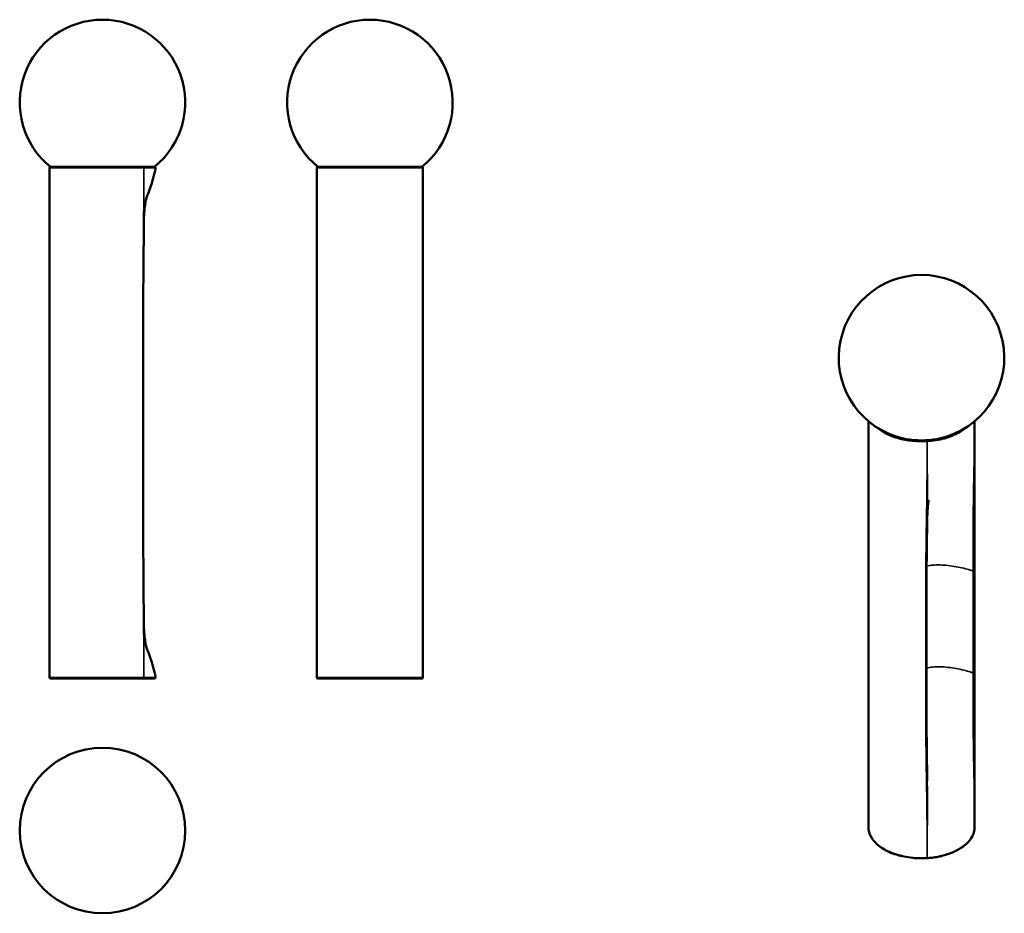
# Model space of a CAD drawing. Header units: millimetres. Extents: x 477 to 2844, y 118 to 2267.
import ezdxf

# ---------------------------------------------------------------- set-up
doc = ezdxf.new("R2010")
doc.units = ezdxf.units.MM
doc.header["$LTSCALE"] = 8
doc.layers.add('Visibile (ISO)', color=7, linetype='Continuous', lineweight=50)
doc.layers.add('Visibile sottile (ISO)', color=7, linetype='Continuous', lineweight=35)

msp = doc.modelspace()

# ---------------------------------------------------------------- linework, layer by layer
at = {"layer": 'Visibile (ISO)'}
for p, q in [((548.1, 684.5), (548.1, 1910.5)), ((550.1, 1912.5), (773.3, 1912.5)), ((801, 1912.5), (773.3, 1912.5)), ((1191, 684.5), (1191, 1910.5)), ((1193, 1912.5), (1444, 1912.5)), ((1446, 684.5), (1446, 1910.5)), ((773.2, 1147.5), (773.2, 1447.5)), ((2517.1, 324.5), (2517.1, 1300.9)), ((2772.1, 324.5), (2772.1, 1300.9)), ((2656.6, 630.3), (2656.6, 875.2)), ((773.3, 682.5), (550.1, 682.5)), ((773.3, 682.5), (801, 682.5)), ((1444, 682.5), (1193, 682.5))]:
    msp.add_line(p, q, dxfattribs=at)
msp.add_circle((675.6, 316.7), 199, dxfattribs=at)
for centre, radius, start, end in [((675.6, 2067.5), 199, 308.8405, 231.1595), ((1318.5, 2067.5), 199, 308.8405, 231.1595), ((550.1, 1910.5), 2, 90, 180), ((1193, 1910.5), 2, 90, 180), ((1444, 1910.5), 2, 0, 90), ((2644.6, 1453.7), 199, 282.7311, 257.2689), ((550.1, 684.5), 2, 180, 270), ((1193, 684.5), 2, 180, 270), ((1444, 684.5), 2, 270, 0)]:
    msp.add_arc(centre, radius, start, end, dxfattribs=at)
for centre, major_axis, ratio, start_param, end_param in [((2644.6, 1327.1), (-125, 0), 0.57735, 0.957826, 2.183766), ((2644.6, 1289), (-72.5, 0), 0.57735, 2.271788, 2.271833), ((2644.6, 1273.9), (45, 0), 0.57735, 5.020239, 5.020245), ((2644.6, 1289), (-72.5, 0), 0.57735, 1.760024, 1.760025), ((2654.6, 875.2), (2, 0), 0.57735, 0.000711, 0.000718), ((2654.6, 630.3), (2, 0), 0.57735, 0.0007, 0.000711), ((2658, 252.4), (0.12, -2), 0.087294, 0, 0.000321)]:
    msp.add_ellipse(centre, major_axis=major_axis, ratio=ratio, start_param=start_param, end_param=end_param, dxfattribs=at)
for points, knots in [([(803, 1910.4), (802.8, 1906.2), (801.9, 1902), (799.1, 1889.7), (796.7, 1881.7), (790, 1861), (785.4, 1848.4), (780.8, 1835.9)], [0, 0, 0, 0, 1.275165, 1.275165, 3.780389, 3.780389, 7.791011, 7.791011, 7.791011, 7.791011]), ([(801, 1912.5), (801.2, 1912.5), (801.3, 1912.5), (801.5, 1912.5), (801.6, 1912.5), (801.9, 1912.4), (802.1, 1912.2), (802.4, 1912), (802.6, 1911.8), (802.8, 1911.4), (802.9, 1911.2), (803, 1910.8), (803, 1910.6), (803, 1910.4)], [0, 0, 0, 0, 0.0340859, 0.0340859, 0.0672207, 0.0672207, 0.1310163, 0.1310163, 0.1985932, 0.1985932, 0.262209, 0.262209, 0.3255338, 0.3255338, 0.3255338, 0.3255338]), ([(781.4, 1838.3), (781.4, 1838.3), (781.3, 1838.1), (781.1, 1837.2), (780.9, 1836.5), (780.5, 1834.8), (780.2, 1833.8), (779.6, 1830.9), (779.2, 1828.9), (778.2, 1822.8), (777.5, 1818), (775.5, 1798.9), (775, 1782.7), (774.9, 1766.9)], [4.422693, 4.422693, 4.422693, 4.422693, 5.046991, 5.046991, 5.65976, 5.65976, 6.334899, 6.334899, 7.236287, 7.236287, 8.920336, 8.920336, 13.716308, 13.716308, 13.716308, 13.716308]), ([(774.9, 1767), (774.7, 1733.6), (774.4, 1700.3), (773.5, 1593.8), (773.2, 1520.7), (773.2, 1447.5)], [0, 0, 0, 0, 10.000065, 10.000065, 31.944763, 31.944763, 31.944763, 31.944763]), ([(773.2, 1147.5), (773.2, 1114.2), (773.2, 1080.9), (773.6, 974.4), (774.5, 901.3), (774.9, 828.1)], [0, 0, 0, 0, 10.000038, 10.000038, 31.943481, 31.943481, 31.943481, 31.943481]), ([(2661.8, 1110.1), (2661.8, 1110.1), (2661.8, 1110), (2661.8, 1109.8), (2661.7, 1109.4), (2661.5, 1108.5), (2661.5, 1108.1), (2661.3, 1106.9), (2661.1, 1106.1), (2660.8, 1104.2), (2660.7, 1103.2), (2660.4, 1101), (2660.3, 1099.7), (2659.9, 1096.7), (2659.7, 1094.9), (2659.3, 1090.2), (2659.1, 1087.4), (2658.7, 1079.5), (2658.5, 1074.5), (2658.3, 1069.1), (2658.3, 1068.7), (2658.3, 1068.3)], [28.059177, 28.059177, 28.059177, 28.059177, 28.31512, 28.31512, 28.769049, 28.769049, 29.022174, 29.022174, 29.380452, 29.380452, 29.705044, 29.705044, 30.085734, 30.085734, 30.626712, 30.626712, 31.496007, 31.496007, 33.090743, 33.090743, 33.22511, 33.22511, 33.22511, 33.22511]), ([(2658.3, 1065.8), (2657.8, 1038.6), (2657.4, 1011.4), (2656.8, 947.8), (2656.6, 911.5), (2656.6, 875.2)], [0, 0, 0, 0, 10.000021, 10.000021, 23.336051, 23.336051, 23.336051, 23.336051]), ([(774.9, 828.2), (775, 812.4), (775.5, 796.2), (777.5, 777), (778.2, 772.3), (779.2, 766.1), (779.6, 764.2), (780.2, 761.3), (780.5, 760.2), (780.9, 758.5), (781.1, 757.9), (781.3, 757), (781.4, 756.8), (781.4, 756.8)], [0, 0, 0, 0, 4.79606, 4.79606, 6.480595, 6.480595, 7.380508, 7.380508, 8.05617, 8.05617, 8.669853, 8.669853, 9.291885, 9.291885, 9.291885, 9.291885]), ([(774.9, 828.2), (775, 812.4), (775.5, 796.2), (777.5, 777), (778.2, 772.3), (779.2, 766.1), (779.6, 764.2), (780.2, 761.3), (780.5, 760.2), (780.7, 759.3), (780.7, 759.2), (780.8, 759.2)], [0, 0, 0, 0, 4.796035, 4.796035, 6.480559, 6.480559, 7.380466, 7.380466, 8.056125, 8.056125, 8.099089, 8.099089, 8.099089, 8.099089]), ([(780.8, 759.2), (785.4, 746.6), (790, 734), (796.7, 713.4), (799.1, 705.4), (801.9, 693.1), (802.8, 688.9), (803, 684.7)], [2.492439, 2.492439, 2.492439, 2.492439, 6.504726, 6.504726, 9.009475, 9.009475, 10.283569, 10.283569, 10.283569, 10.283569]), ([(803, 684.7), (803, 684.5), (803, 684.3), (802.9, 683.9), (802.8, 683.7), (802.6, 683.3), (802.5, 683.1), (802.1, 682.8), (801.9, 682.7), (801.6, 682.6), (801.5, 682.6), (801.3, 682.5), (801.2, 682.5), (801, 682.5)], [0, 0, 0, 0, 0.0603121, 0.0603121, 0.1239113, 0.1239113, 0.1914634, 0.1914634, 0.2554886, 0.2554886, 0.2899891, 0.2899891, 0.3255651, 0.3255651, 0.3255651, 0.3255651]), ([(2656.6, 630.3), (2656.6, 603.1), (2656.7, 575.9), (2657.2, 513.1), (2657.7, 477.6), (2658.3, 442)], [0, 0, 0, 0, 10.000038, 10.000038, 23.069885, 23.069885, 23.069885, 23.069885]), ([(2658.3, 441.5), (2658.3, 440), (2658.3, 438.5), (2658.4, 437.3), (2658.4, 437.1), (2658.4, 436.9), (2658.4, 436.9), (2658.4, 436.9), (2658.4, 436.9), (2658.4, 436.9)], [0, 0, 0, 0, 0.791428, 0.791428, 1.018248, 1.018248, 1.128098, 1.128098, 1.141714, 1.141714, 1.141714, 1.141714]), ([(2658.1, 250.4), (2644.6, 249.6), (2630.9, 250), (2604.3, 253.4), (2591.5, 256.3), (2568, 264.3), (2557.4, 269.5), (2539.4, 281.5), (2532.1, 288.4), (2521.6, 303.2), (2518.4, 311.1), (2517.2, 320.9), (2517.1, 322.7), (2517.1, 324.5)], [0.67828, 0.67828, 0.67828, 0.67828, 1.000256, 1.000256, 1.322299, 1.322299, 1.644751, 1.644751, 1.9673, 1.9673, 2.28623, 2.28623, 2.356194, 2.356194, 2.356194, 2.356194]), ([(2771.3, 316.4), (2770.2, 310.1), (2767.6, 303.9), (2760, 292.2), (2754.9, 286.6), (2742.6, 276.4), (2735.2, 271.7), (2718.7, 263.5), (2709.5, 260.1), (2690, 254.6), (2679.7, 252.6), (2665.5, 251), (2661.8, 250.7), (2658.1, 250.4)], [0, 0, 0, 0, 3.169899, 3.169899, 6.360428, 6.360428, 9.594488, 9.594488, 12.83659, 12.83659, 16.070596, 16.070596, 17.177086, 17.177086, 17.177086, 17.177086]), ([(2772.1, 324.5), (2772.1, 323.9), (2772.1, 323.4), (2772, 322.3), (2772, 321.8), (2771.9, 320.7), (2771.9, 320.1), (2771.8, 319.1), (2771.7, 318.5), (2771.5, 317.4), (2771.4, 316.9), (2771.3, 316.4)], [5.4977871, 5.4977871, 5.4977871, 5.4977871, 5.5192127, 5.5192127, 5.5406382, 5.5406382, 5.5620637, 5.5620637, 5.5834892, 5.5834892, 5.6049147, 5.6049147, 5.6049147, 5.6049147])]:
    msp.add_open_spline(points, degree=3, knots=knots, dxfattribs=at)
for points in [[(781.4, 1838.3), (781.4, 1838.3), (781.4, 1838.3), (781.4, 1838.3)], [(2658.3, 1065.8), (2658.3, 1066), (2658.3, 1066.2), (2658.3, 1066.3)], [(774.9, 830.6), (774.9, 830.5), (774.9, 830.3), (774.9, 830.1)], [(2658.3, 441.5), (2658.3, 441.7), (2658.3, 441.9), (2658.3, 442)]]:
    msp.add_open_spline(points, degree=3, dxfattribs=at)
at = {"layer": 'Visibile sottile (ISO)'}
for p, q in [((774.9, 1910.5), (548.1, 1910.5)), ((1446, 1910.5), (1191, 1910.5)), ((772.7, 1447.5), (773.2, 1447.5)), ((772.7, 1447.5), (772.7, 1147.5)), ((773.2, 1447.5), (773.2, 1447.5)), ((772.7, 1147.5), (773.2, 1147.5)), ((773.2, 1147.5), (773.2, 1147.5)), ((2655, 951.8), (2655, 951.8)), ((2768.6, 940.7), (2768.6, 695.7)), ((2771.7, 696.6), (2771.7, 941.6)), ((2654.8, 874.1), (2654.8, 629.1)), ((548.1, 684.5), (774.9, 684.5)), ((1191, 684.5), (1446, 684.5))]:
    msp.add_line(p, q, dxfattribs=at)
for centre, major_axis, ratio, start_param, end_param in [((773.3, 1910.5), (0, 2), 0.779037, 4.712389, 6.283185), ((2644.6, 1325.5), (127.5, 0), 0.57735, 3.692902, 4.81951), ((2644.6, 1327.1), (-125.5, 0), 0.57735, 0.839782, 1.677914), ((2658, 1253.5), (-0.12, 2), 0.087791, 4.094166, 5.664962), ((2769.7, 941.7), (2, 0), 0.57735, 4.137677, 6.203078), ((2654.6, 875.2), (2, 0), 0.57735, 4.792496, 6.283896), ((2769.7, 696.7), (2, 0), 0.57735, 4.137677, 6.203078), ((773.3, 684.5), (0, -2), 0.778653, 0, 1.570796), ((2654.6, 630.3), (2, 0), 0.57735, 4.792496, 6.283886), ((2644.6, 324.5), (-127.5, 0), 0.57735, 0, 1.677917), ((2769.4, 316.7), (1.97, -0.37), 0.811763, 0.006211, 0.150903), ((2644.6, 324.5), (127.5, 0), 0.57735, 6.176065, 6.283185), ((2658, 252.4), (0.12, -2), 0.087294, 0.000321, 0.952604)]:
    msp.add_ellipse(centre, major_axis=major_axis, ratio=ratio, start_param=start_param, end_param=end_param, dxfattribs=at)
for points, knots in [([(774.9, 1910.5), (774.9, 1899.5), (774.9, 1888.5), (774.8, 1877.5), (774.8, 1866.4), (774.8, 1855.4), (774.8, 1844.4), (774.7, 1822.3), (774.6, 1800.3), (774.5, 1778.2), (774.5, 1767.2), (774.4, 1756.2), (774.3, 1745.2), (774.2, 1734.2), (774.1, 1723.1), (774, 1712.1), (773.9, 1690.1), (773.7, 1668), (773.5, 1646), (773.3, 1623.9), (773.2, 1601.9), (773, 1579.8), (772.9, 1557.8), (772.8, 1535.7), (772.8, 1513.7), (772.7, 1491.6), (772.7, 1469.6), (772.7, 1447.5)], [-46.301594, -46.301594, -46.301594, -46.301594, -42.994337, -42.994337, -42.994337, -39.68708, -39.68708, -39.68708, -33.072567, -33.072567, -33.072567, -29.76531, -29.76531, -29.76531, -26.458053, -26.458053, -26.458053, -19.84354, -19.84354, -19.84354, -13.229027, -13.229027, -13.229027, -6.614513, -6.614513, -6.614513, 0, 0, 0, 0]), ([(774.9, 1767), (774.9, 1770.7), (775, 1796.5), (775, 1833.4), (774.9, 1877.5), (774.9, 1899.5), (774.9, 1910.5)], [31.94609, 31.94609, 31.94609, 31.94609, 33.072567, 39.68708, 42.994337, 46.301594, 46.301594, 46.301594, 46.301594]), ([(774.9, 1910.5), (779.4, 1910.5), (791.5, 1910.5), (801.2, 1910.4), (803, 1910.4), (803, 1910.4)], [0, 0, 0, 0, 2.111905, 6.371249, 8.509675, 8.509675, 8.509675, 8.509675]), ([(2658.2, 1252.3), (2665.3, 1252.7), (2686.6, 1255.1), (2713, 1262.3), (2729.6, 1270.4), (2739.8, 1276.3), (2746.3, 1280.8), (2751.8, 1285.6), (2753.3, 1287)], [0, 0, 0, 0, 2.111905, 6.371249, 8.509675, 8.509675, 10.6481, 11.46892, 11.46892, 11.46892, 11.46892]), ([(2771.4, 1300.3), (2771.4, 1297), (2771.3, 1284.8), (2771.3, 1254.5), (2771.1, 1218.3), (2770.6, 1182.2), (2769.8, 1146.3), (2769.1, 1101.8), (2768.8, 1048.3), (2768.6, 994.7), (2768.6, 958.7), (2768.6, 940.7)], [2.121196, 2.121196, 2.121196, 2.121196, 3.307257, 6.614513, 13.229027, 16.536283, 19.84354, 26.458053, 33.072567, 39.68708, 46.301594, 46.301594, 46.301594, 46.301594]), ([(2771.7, 941.6), (2771.7, 959.6), (2771.7, 977.6), (2771.7, 995.5), (2771.7, 1013.5), (2771.7, 1031.4), (2771.6, 1049.3), (2771.6, 1067.2), (2771.6, 1085), (2771.6, 1102.9), (2771.6, 1120.7), (2771.5, 1138.5), (2771.5, 1156.4), (2771.5, 1165.3), (2771.5, 1174.2), (2771.5, 1183.1), (2771.4, 1192.1), (2771.4, 1201), (2771.4, 1209.9), (2771.4, 1227.8), (2771.4, 1245.8), (2771.4, 1263.7), (2771.4, 1272.7), (2771.4, 1281.7), (2771.4, 1290.7), (2771.4, 1293.9), (2771.4, 1297.1), (2771.4, 1300.3)], [-46.301594, -46.301594, -46.301594, -46.301594, -39.68708, -39.68708, -39.68708, -33.072567, -33.072567, -33.072567, -26.458053, -26.458053, -26.458053, -19.84354, -19.84354, -19.84354, -16.536283, -16.536283, -16.536283, -13.229027, -13.229027, -13.229027, -6.614513, -6.614513, -6.614513, -3.307257, -3.307257, -3.307257, -2.125421, -2.125421, -2.125421, -2.125421]), ([(2727.4, 1272.7), (2724, 1271), (2709.4, 1264.4), (2685.9, 1257.9), (2665, 1255.5), (2658, 1255.1)], [-7.6975, -7.6975, -7.6975, -7.6975, -6.371249, -2.111905, 0, 0, 0, 0]), ([(2658.2, 1252.3), (2658.2, 1243.3), (2658.2, 1234.3), (2658.2, 1225.3), (2658.1, 1216.3), (2658.1, 1207.3), (2658, 1198.3), (2657.9, 1180.3), (2657.8, 1162.3), (2657.6, 1144.3), (2657.5, 1135.2), (2657.4, 1126.2), (2657.3, 1117.2), (2657.2, 1108.2), (2657, 1099.2), (2656.9, 1090.2), (2656.6, 1072.2), (2656.3, 1054.2), (2656, 1036.2), (2655.7, 1018.1), (2655.5, 1000.1), (2655.3, 982.1), (2655.1, 964.1), (2655, 946.1), (2654.9, 928.1), (2654.8, 910.1), (2654.8, 892.1), (2654.8, 874.1)], [-46.301594, -46.301594, -46.301594, -46.301594, -42.994337, -42.994337, -42.994337, -39.68708, -39.68708, -39.68708, -33.072567, -33.072567, -33.072567, -29.76531, -29.76531, -29.76531, -26.458053, -26.458053, -26.458053, -19.84354, -19.84354, -19.84354, -13.229027, -13.229027, -13.229027, -6.614513, -6.614513, -6.614513, 0, 0, 0, 0]), ([(2658.3, 1066.3), (2658.4, 1074.6), (2658.7, 1091.7), (2658.8, 1117.7), (2658.7, 1153.4), (2658.4, 1189.3), (2658.3, 1225.3), (2658.2, 1243.3), (2658.2, 1252.3)], [23.398111, 23.398111, 23.398111, 23.398111, 26.458053, 29.76531, 33.072567, 39.68708, 42.994337, 46.301594, 46.301594, 46.301594, 46.301594]), ([(772.7, 1147.5), (772.7, 1125.5), (772.7, 1103.4), (772.8, 1081.4), (772.8, 1059.3), (772.9, 1037.3), (773, 1015.2), (773.2, 993.2), (773.3, 971.2), (773.5, 949.1), (773.7, 927.1), (773.9, 905), (774, 883), (774.1, 871.9), (774.2, 860.9), (774.3, 849.9), (774.4, 838.9), (774.5, 827.8), (774.5, 816.8), (774.6, 794.8), (774.7, 772.7), (774.8, 750.7), (774.8, 739.7), (774.8, 728.6), (774.8, 717.6), (774.9, 706.6), (774.9, 695.6), (774.9, 684.5)], [-46.301595, -46.301595, -46.301595, -46.301595, -39.687081, -39.687081, -39.687081, -33.072568, -33.072568, -33.072568, -26.458054, -26.458054, -26.458054, -19.843541, -19.843541, -19.843541, -16.536284, -16.536284, -16.536284, -13.229027, -13.229027, -13.229027, -6.614514, -6.614514, -6.614514, -3.307257, -3.307257, -3.307257, 0, 0, 0, 0]), ([(2656.9, 952.4), (2661.3, 953.5), (2666.3, 954.4), (2671.6, 954.9), (2677.1, 955.4), (2683.1, 955.6), (2689.2, 955.4), (2695.4, 955.3), (2701.9, 954.8), (2708.4, 954.1), (2714.9, 953.3), (2721.4, 952.3), (2727.8, 951.2), (2734.1, 950), (2740.3, 948.7), (2746, 947.3), (2751.7, 946), (2756.8, 944.5), (2761.2, 943.2), (2764.1, 942.3), (2766.6, 941.4), (2768.6, 940.7)], [0.5640952, 0.5640952, 0.5640952, 0.5640952, 0.6250011, 0.6250011, 0.6250011, 0.6875016, 0.6875016, 0.6875016, 0.7500021, 0.7500021, 0.7500021, 0.8125027, 0.8125027, 0.8125027, 0.8750032, 0.8750032, 0.8750032, 0.937502, 0.937502, 0.937502, 0.9787408, 0.9787408, 0.9787408, 0.9787408]), ([(774.9, 684.5), (774.9, 695.6), (774.9, 717.6), (775, 761.7), (775, 798.5), (774.9, 824.4), (774.9, 828.1)], [0, 0, 0, 0, 3.307257, 6.614514, 13.229027, 14.35691, 14.35691, 14.35691, 14.35691]), ([(2768.6, 695.7), (2766.6, 696.5), (2764.1, 697.3), (2761.2, 698.2), (2756.8, 699.6), (2751.7, 701), (2746, 702.4), (2740.3, 703.8), (2734.1, 705.1), (2727.8, 706.2), (2721.4, 707.4), (2714.9, 708.4), (2708.4, 709.1), (2701.9, 709.8), (2695.4, 710.3), (2689.2, 710.5), (2683.1, 710.6), (2677.1, 710.5), (2671.6, 709.9), (2666.2, 709.4), (2661.1, 708.6), (2656.6, 707.3)], [-0.9787408, -0.9787408, -0.9787408, -0.9787408, -0.9375023, -0.9375023, -0.9375023, -0.8750035, -0.8750035, -0.8750035, -0.8125029, -0.8125029, -0.8125029, -0.7500023, -0.7500023, -0.7500023, -0.6875017, -0.6875017, -0.6875017, -0.6250012, -0.6250012, -0.6250012, -0.5629948, -0.5629948, -0.5629948, -0.5629948]), ([(2768.6, 695.7), (2768.6, 677.7), (2768.6, 641.7), (2768.8, 587.4), (2769.1, 532.9), (2769.8, 487.4), (2770.6, 451.3), (2771.1, 415.4), (2771.3, 379.5), (2771.4, 343.6), (2771.4, 325.6), (2771.4, 316.6)], [0, 0, 0, 0, 6.614513, 13.229027, 19.84354, 26.458053, 29.76531, 33.072567, 39.68708, 42.994337, 46.301594, 46.301594, 46.301594, 46.301594]), ([(2771.4, 316.6), (2771.4, 325.6), (2771.4, 334.6), (2771.4, 343.6), (2771.4, 352.7), (2771.4, 361.7), (2771.4, 370.7), (2771.4, 388.8), (2771.4, 406.8), (2771.4, 424.9), (2771.4, 434), (2771.4, 443.1), (2771.5, 452.1), (2771.5, 461.2), (2771.5, 470.3), (2771.5, 479.4), (2771.5, 497.6), (2771.6, 515.7), (2771.6, 533.9), (2771.6, 552), (2771.6, 570.2), (2771.6, 588.3), (2771.7, 606.4), (2771.7, 624.5), (2771.7, 642.5), (2771.7, 660.6), (2771.7, 678.6), (2771.7, 696.6)], [-46.301594, -46.301594, -46.301594, -46.301594, -42.994337, -42.994337, -42.994337, -39.68708, -39.68708, -39.68708, -33.072567, -33.072567, -33.072567, -29.76531, -29.76531, -29.76531, -26.458053, -26.458053, -26.458053, -19.84354, -19.84354, -19.84354, -13.229027, -13.229027, -13.229027, -6.614513, -6.614513, -6.614513, 0, 0, 0, 0]), ([(803, 684.7), (803, 684.7), (801.2, 684.7), (791.5, 684.6), (779.4, 684.5), (774.9, 684.5)], [8.509692, 8.509692, 8.509692, 8.509692, 10.6481, 14.907536, 17.019441, 17.019441, 17.019441, 17.019441]), ([(2654.8, 629.1), (2654.8, 611.1), (2654.8, 593.1), (2654.9, 575.1), (2655, 557.1), (2655.1, 539.1), (2655.3, 521.1), (2655.5, 503.1), (2655.7, 485.2), (2656, 467.2), (2656.3, 449.2), (2656.6, 431.2), (2656.9, 413.2), (2657, 404.2), (2657.2, 395.2), (2657.3, 386.2), (2657.4, 377.2), (2657.5, 368.3), (2657.6, 359.3), (2657.8, 341.3), (2657.9, 323.3), (2658, 305.3), (2658.1, 296.3), (2658.1, 287.3), (2658.2, 278.3), (2658.2, 269.3), (2658.2, 260.3), (2658.2, 251.3)], [-46.301595, -46.301595, -46.301595, -46.301595, -39.687081, -39.687081, -39.687081, -33.072568, -33.072568, -33.072568, -26.458054, -26.458054, -26.458054, -19.843541, -19.843541, -19.843541, -16.536284, -16.536284, -16.536284, -13.229027, -13.229027, -13.229027, -6.614514, -6.614514, -6.614514, -3.307257, -3.307257, -3.307257, 0, 0, 0, 0]), ([(2658.2, 251.3), (2658.2, 260.3), (2658.3, 278.3), (2658.4, 314.3), (2658.7, 350.4), (2658.8, 386.7), (2658.7, 414.2), (2658.4, 432.4), (2658.3, 441.5)], [0, 0, 0, 0, 3.307257, 6.614514, 13.229027, 16.536284, 19.843541, 23.169624, 23.169624, 23.169624, 23.169624]), ([(2771.4, 316.6), (2770.6, 312.5), (2766.5, 300.2), (2753.8, 285.1), (2739.8, 275.5), (2729.6, 269.6), (2713, 261.5), (2686.6, 254.1), (2665.3, 251.7), (2658.2, 251.3)], [0, 0, 0, 0, 2.111905, 6.371249, 8.509675, 8.509675, 10.6481, 14.907536, 17.019441, 17.019441, 17.019441, 17.019441])]:
    msp.add_open_spline(points, degree=3, knots=knots, dxfattribs=at)
msp.add_open_spline([(774.9, 828.6), (774.9, 828.5), (774.9, 828.3), (774.9, 828.2)], degree=3, dxfattribs=at)

doc.saveas('drawing.dxf')
